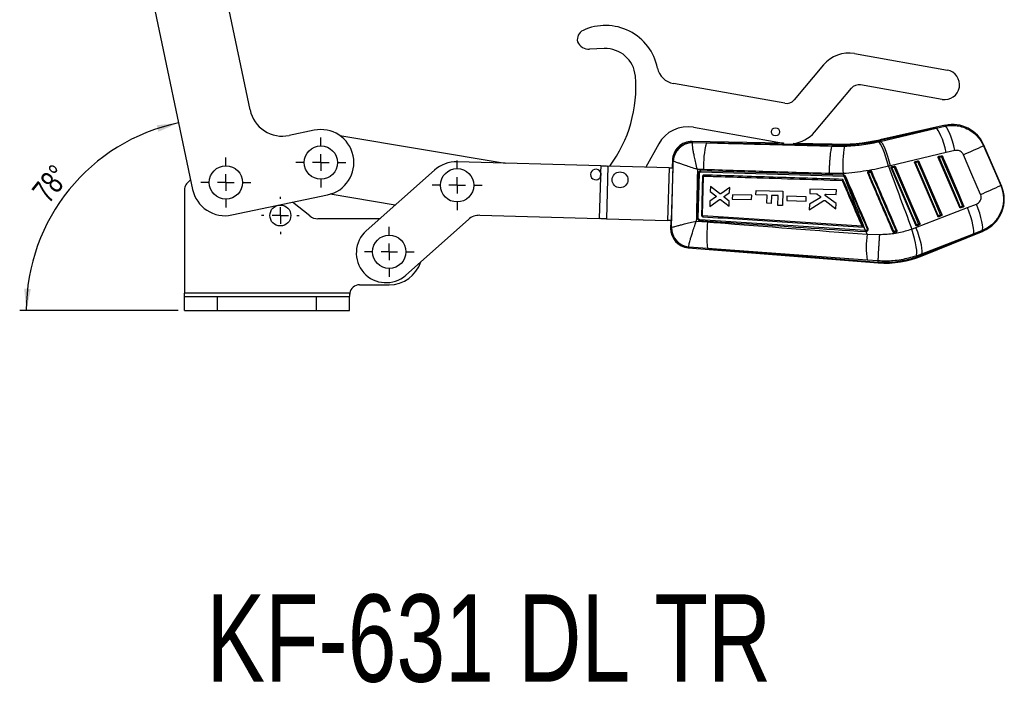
# Model space of a CAD drawing. Header units: millimetres. Extents: x 31 to 397, y 20 to 288.
# Tile 18 of 22: x 247 to 397, y 61 to 162. Entities that reach past the tile are written whole.
import ezdxf

# ---------------------------------------------------------------- set-up
doc = ezdxf.new("R2010")
doc.units = ezdxf.units.MM
doc.layers.add('FORMATO', color=179, linetype='Continuous')
doc.styles.add('SLDTEXTSTYLE0', font='TXT', dxfattribs={"width": 0.75})
doc.dimstyles.new('SLDDIMSTYLE5', dxfattribs={"dimtxt": 3.5, "dimasz": 3.302, "dimexe": 0, "dimexo": 0.0625, "dimgap": 0.875, "dimtad": 1, "dimdec": 4, "dimlfac": 2, "dimzin": 12, "dimdsep": 46, "dimtxsty": 'SLDTEXTSTYLE0', "dimsah": 1, "dimcen": 0.09, "dimadec": 0, "dimazin": 3, "dimtfac": 1, "dimtdec": 0, "dimtofl": 0, "dimtmove": 0, "dimatfit": 3, "dimfxl": 0, "dimfrac": 2, "dimtolj": 1, "dimtzin": 12, "dimarcsym": 0})

# ---------------------------------------------------------------- blocks, each defined once
blk = doc.blocks.new('_D_11')
at = {"layer": 'FORMATO'}
blk.add_line((271.43, 117.74), (247.44, 117.74), dxfattribs=at)
blk.add_arc((277.49, 117.74), 29.05, 101.8498, 180, dxfattribs=at)
for points in [[(271.52, 146.17), (268.2, 145.8), (268.47, 144.82)], [(248.44, 117.74), (249.14, 121.01), (248.12, 121.07)]]:
    blk.add_solid(points, dxfattribs=at)
at = {"layer": 'FORMATO', "insert": (249.1, 135.98), "char_height": 3.5, "attachment_point": 1, "rotation": 51.2903, "style": 'SLDTEXTSTYLE0'}
blk.add_mtext('78°', dxfattribs=at)
blk = doc.blocks.new('SW_CENTERMARKSYMBOL_8')
at = {"layer": 'FORMATO', "color": 0}
for p, q in [((0, 2.5), (0, 2.8375)), ((-2.5, 0), (-2.8375, 0)), ((0, 0), (-1.25, 0)), ((0, 0), (0, 1.25)), ((0, 0), (0, -1.25)), ((0, 0), (1.25, 0)), ((2.5, 0), (2.8375, 0)), ((0, -2.5), (0, -2.8375))]:
    blk.add_line(p, q, dxfattribs=at)
blk = doc.blocks.new('SW_CENTERMARKSYMBOL_9')
at = {"layer": 'FORMATO', "color": 0}
for p, q in [((0, 2.5), (0, 3.775)), ((-2.5, 0), (-3.775, 0)), ((0, 0), (-1.25, 0)), ((0, 0), (0, 1.25)), ((0, 0), (0, -1.25)), ((0, 0), (1.25, 0)), ((2.5, 0), (3.775, 0)), ((0, -2.5), (0, -3.775))]:
    blk.add_line(p, q, dxfattribs=at)
blk = doc.blocks.new('SW_CENTERMARKSYMBOL_10')
at = {"layer": 'FORMATO', "color": 0}
for p, q in [((0, 2.5), (0, 3.775)), ((-2.5, 0), (-3.775, 0)), ((0, 0), (-1.25, 0)), ((0, 0), (0, 1.25)), ((0, 0), (0, -1.25)), ((0, 0), (1.25, 0)), ((2.5, 0), (3.775, 0)), ((0, -2.5), (0, -3.775))]:
    blk.add_line(p, q, dxfattribs=at)
blk = doc.blocks.new('SW_CENTERMARKSYMBOL_11')
at = {"layer": 'FORMATO', "color": 0}
for p, q in [((0, 2.5), (0, 3.775)), ((-2.5, 0), (-3.775, 0)), ((0, 0), (-1.25, 0)), ((0, 0), (0, 1.25)), ((0, 0), (0, -1.25)), ((0, 0), (1.25, 0)), ((2.5, 0), (3.775, 0)), ((0, -2.5), (0, -3.775))]:
    blk.add_line(p, q, dxfattribs=at)
blk = doc.blocks.new('SW_CENTERMARKSYMBOL_12')
at = {"layer": 'FORMATO', "color": 0}
for p, q in [((0, 2.5), (0, 3.775)), ((-2.5, 0), (-3.775, 0)), ((0, 0), (-1.25, 0)), ((0, 0), (0, 1.25)), ((0, 0), (0, -1.25)), ((0, 0), (1.25, 0)), ((2.5, 0), (3.775, 0)), ((0, -2.5), (0, -3.775))]:
    blk.add_line(p, q, dxfattribs=at)

msp = doc.modelspace()

# ---------------------------------------------------------------- linework, layer by layer
at = {"color": 7, "linetype": 'Continuous', "lineweight": 25}
for p, q in [((282.352229, 148.123441), (275.935167, 178.707485)), ((265.169584, 176.448678), (273.640106, 136.07774)), ((335.986825, 157.412622), (333.777486, 157.319307)), ((373.922253, 156.648313), (387.976045, 154.157806)), ((369.222323, 154.942247), (364.764402, 149.638762)), ((363.354424, 149.126943), (346.483315, 152.116713)), ((367.860133, 144.773943), (373.432534, 151.4033)), ((387.190821, 149.726845), (374.842512, 151.915119)), ((292.040361, 145.047305), (288.272406, 144.256723)), ((349.497134, 145.489144), (363.160203, 143.067877)), ((387.647892, 145.792788), (377.746703, 143.612161)), ((386.271144, 145.350757), (377.775858, 143.479765)), ((377.804982, 143.347529), (386.271144, 145.350757)), ((386.271144, 145.350757), (387.594575, 145.665631)), ((295.957852, 144.233503), (320.973853, 140.056799)), ((363.160195, 143.067878), (349.28404, 143.329353)), ((349.389101, 143.20955), (349.37186, 143.15684)), ((349.389101, 143.20955), (351.471776, 143.152534)), ((377.542863, 143.286174), (377.804982, 143.347529)), ((377.775858, 143.479765), (377.804982, 143.347529)), ((344.245835, 142.97953), (342.310472, 139.468444)), ((370.541314, 142.793198), (351.471776, 143.152534)), ((363.270106, 143.04966), (363.160203, 143.067877)), ((370.544458, 142.928733), (364.71905, 143.038504)), ((370.537805, 142.64763), (370.537939, 142.647891)), ((370.541314, 142.793198), (370.537939, 142.647891)), ((370.537939, 142.647891), (372.406425, 142.638642)), ((389.13461, 141.974263), (387.810516, 141.661102)), ((396.178576, 136.637296), (393.511297, 142.794975)), ((335.456768, 139.657434), (313.729106, 140.256571)), ((346.337887, 140.516853), (346.310588, 139.526833)), ((346.462855, 140.390799), (346.452689, 140.40635)), ((387.810516, 141.661102), (379.344212, 139.654998)), ((383.100042, 140.316142), (383.133466, 140.327854)), ((383.133466, 140.327854), (383.485118, 140.405302)), ((383.14219, 140.16986), (383.493843, 140.247304)), ((389.842795, 133.365375), (386.600258, 140.90628)), ((386.672648, 141.102903), (386.706295, 141.114729)), ((386.706295, 141.114729), (387.057947, 141.192177)), ((386.715027, 140.95669), (387.066679, 141.034132)), ((299.945148, 129.824636), (310.270736, 138.996648)), ((335.456768, 139.657434), (335.429898, 138.682919)), ((336.556332, 139.627113), (336.335818, 131.630153)), ((345.818663, 139.371706), (336.556332, 139.627113)), ((345.818663, 139.371706), (345.598148, 131.374746)), ((346.374939, 139.525188), (346.145122, 131.190886)), ((346.368445, 139.356546), (346.147931, 131.359586)), ((346.370286, 139.356495), (346.368445, 139.356546)), ((346.369645, 139.376284), (346.369101, 139.356528)), ((346.369645, 139.376284), (346.37083, 139.376242)), ((351.034494, 139.082522), (350.112329, 139.113846)), ((350.646192, 138.908463), (350.626687, 138.908569)), ((372.275809, 138.228447), (350.646356, 138.908459)), ((350.655007, 138.75715), (372.284154, 138.080896)), ((375.997762, 138.804923), (375.963049, 138.794351)), ((379.344212, 139.654998), (379.046561, 139.585926)), ((383.185366, 130.656144), (379.454578, 139.332523)), ((379.52737, 139.529343), (379.560629, 139.540979)), ((379.560629, 139.540979), (379.912289, 139.618427)), ((379.569346, 139.383015), (379.920999, 139.46046)), ((386.514085, 132.010759), (383.027414, 140.119402)), ((273.337837, 137.518368), (272.732792, 136.929744)), ((335.409833, 137.955327), (335.236253, 131.660474)), ((350.242796, 131.748089), (350.40647, 138.522216)), ((350.87532, 132.174983), (351.015637, 138.041594)), ((351.07656, 138.107705), (351.086559, 138.108143)), ((372.19649, 138.472649), (370.093586, 138.486931)), ((372.293378, 138.227462), (372.19649, 138.472649)), ((372.293378, 138.227462), (372.275809, 138.228447)), ((372.284154, 138.080896), (372.357728, 138.064608)), ((375.907356, 138.542014), (375.88461, 138.594954)), ((272.430104, 136.212977), (272.430104, 120.364772)), ((352.070572, 136.550236), (352.049465, 135.782483)), ((352.049465, 135.782483), (352.879467, 135.135502)), ((353.472436, 135.443478), (352.070572, 136.550236)), ((355.001295, 136.37909), (353.636364, 135.438155)), ((354.98059, 135.625685), (355.001295, 136.37909)), ((358.986954, 135.245362), (359.005878, 135.931816)), ((359.005878, 135.931816), (363.039503, 135.820589)), ((363.039503, 135.820589), (362.979645, 133.649882)), ((367.139304, 136.129134), (367.120432, 135.442679)), ((371.172877, 136.017517), (367.139304, 136.129134)), ((371.15402, 135.331114), (371.172877, 136.017517)), ((279.560283, 132.211023), (294.093821, 135.260411)), ((304.321932, 133.712445), (294.475716, 135.356382)), ((351.987215, 133.518323), (353.463443, 134.556848)), ((352.009157, 134.316409), (351.987215, 133.518323)), ((352.872925, 134.911813), (352.009157, 134.316409)), ((353.627401, 134.552877), (354.92334, 133.54268)), ((354.94362, 134.280615), (354.207302, 134.863318)), ((354.214, 135.08501), (354.98059, 135.625685)), ((354.92334, 133.54268), (354.94362, 134.280615)), ((355.411748, 135.273261), (355.393702, 134.616942)), ((355.393702, 134.616942), (358.326899, 134.535844)), ((358.34493, 135.192116), (355.411748, 135.273261)), ((358.326899, 134.535844), (358.34493, 135.192116)), ((360.665145, 135.199086), (358.986954, 135.245362)), ((360.631461, 133.977506), (360.665145, 135.199086)), ((361.336427, 135.180576), (361.302736, 133.958996)), ((362.34075, 135.152882), (361.336427, 135.180576)), ((362.299824, 133.668628), (362.34075, 135.152882)), ((363.658639, 135.045858), (363.640594, 134.389545)), ((363.640594, 134.389545), (366.573753, 134.308434)), ((366.591784, 134.964705), (363.658639, 135.045858)), ((366.573753, 134.308434), (366.591784, 134.964705)), ((367.053734, 133.016297), (369.288916, 134.405145)), ((368.683765, 134.817933), (367.076138, 133.831316)), ((367.120432, 135.442679), (368.17752, 135.413445)), ((368.257823, 135.384802), (368.696275, 135.046167)), ((369.445013, 134.397896), (371.094035, 133.147811)), ((371.11556, 133.931136), (369.518066, 135.124856)), ((369.60485, 135.373967), (371.15402, 135.331114)), ((291.377138, 132.075398), (288.793815, 134.148378)), ((361.302736, 133.958996), (360.631461, 133.977506)), ((362.979645, 133.649882), (362.299824, 133.668628)), ((367.076138, 133.831316), (367.053734, 133.016297)), ((371.094035, 133.147811), (371.11556, 133.931136)), ((383.22326, 130.291732), (391.042071, 133.334503)), ((390.285315, 133.54915), (389.957683, 133.415827)), ((390.039588, 133.284334), (390.024917, 133.279247)), ((390.367212, 133.417661), (390.039588, 133.284334)), ((391.042071, 133.334503), (392.387154, 133.859451)), ((301.983509, 131.635272), (292.628854, 131.635272)), ((315.416266, 131.529364), (305.922134, 123.095917)), ((317.14545, 132.159325), (335.236253, 131.660474)), ((336.335818, 131.630153), (345.598148, 131.374746)), ((346.147931, 131.359586), (346.149771, 131.359535)), ((346.148586, 131.359568), (346.148042, 131.339856)), ((346.148042, 131.339856), (346.149227, 131.339834)), ((349.944713, 131.298212), (351.664299, 131.161921)), ((375.594365, 129.854471), (350.467461, 131.502142)), ((350.938821, 132.104853), (350.93906, 132.104837)), ((375.02362, 130.521913), (350.938821, 132.104853)), ((386.956567, 132.194571), (386.628935, 132.061247)), ((386.710862, 131.929716), (386.695946, 131.924559)), ((387.038486, 132.063043), (386.710862, 131.929716)), ((346.080778, 131.192791), (346.053841, 130.215869)), ((346.171653, 130.313008), (346.179156, 130.321873)), ((375.02362, 130.521913), (375.024157, 130.521878)), ((375.625717, 129.852345), (375.594365, 129.854471)), ((382.600623, 130.070954), (383.22326, 130.291732)), ((383.627827, 130.839982), (383.300195, 130.706657)), ((383.382136, 130.575099), (383.367056, 130.569894)), ((383.709768, 130.708426), (383.382136, 130.575099)), ((384.180809, 126.041587), (393.379743, 129.785076)), ((393.247696, 129.851501), (391.900929, 129.329642)), ((375.572617, 129.698265), (375.604118, 129.696199)), ((375.604118, 129.696199), (375.656458, 129.69664)), ((375.813211, 129.298147), (375.656458, 129.69664)), ((375.813211, 129.298147), (377.739089, 129.272895)), ((379.881801, 129.582815), (380.240957, 129.645766)), ((380.240957, 129.645766), (380.262578, 129.651522)), ((391.900929, 129.329642), (384.080218, 126.288773)), ((384.129705, 126.167157), (391.900929, 129.329642)), ((348.714525, 127.252617), (377.488965, 124.947831)), ((348.823743, 127.35933), (348.817261, 127.392478)), ((351.652744, 127.153274), (348.823743, 127.35933)), ((375.815237, 125.382284), (351.652744, 127.153274)), ((351.652744, 127.153274), (377.498607, 125.083063)), ((377.510721, 125.253183), (375.815237, 125.382284)), ((384.080218, 126.288773), (383.228066, 125.982727)), ((384.129705, 126.167157), (384.080218, 126.288773)), ((377.498607, 125.083063), (377.488965, 124.947831)), ((377.498607, 125.083063), (377.510721, 125.253099)), ((377.510721, 125.253099), (377.510721, 125.253183)), ((298.930105, 121.635272), (303.430105, 121.635272)), ((272.430104, 119.864772), (272.430104, 120.364772)), ((297.447766, 120.364772), (272.430104, 120.364772)), ((272.430104, 117.739772), (272.430104, 119.864772)), ((272.430104, 119.864772), (277.430105, 119.864772)), ((277.430105, 117.739772), (277.430105, 119.864772)), ((277.430105, 119.864772), (292.430105, 119.864772)), ((292.430105, 117.739772), (292.430105, 119.864772)), ((292.430105, 119.864772), (297.430105, 119.864772)), ((297.447766, 120.364772), (297.430105, 119.980597)), ((297.447766, 120.364772), (297.430105, 120.291596)), ((297.447766, 120.364772), (297.430105, 119.980597)), ((297.430105, 120.291596), (297.430105, 119.864772)), ((297.430105, 117.739772), (297.430105, 119.864772)), ((272.430104, 117.739772), (277.430105, 117.739772)), ((277.430105, 117.739772), (292.430105, 117.739772)), ((292.430105, 117.739772), (297.430105, 117.739772))]:
    msp.add_line(p, q, dxfattribs=at)
at = {"color": 8, "linetype": 'Continuous', "lineweight": 25}
for p, q in [((377.775858, 143.479765), (377.746703, 143.612161)), ((370.544458, 142.928733), (370.541314, 142.793198))]:
    msp.add_line(p, q, dxfattribs=at)
at = {"color": 7, "linetype": 'Continuous', "lineweight": 25, "flags": 128}
for points in [[(387.810516, 141.661102), (387.627008, 142.371804), (387.427407, 143.050356), (387.218328, 143.67429), (387.006687, 144.222948), (386.799502, 144.678162), (386.603618, 145.02486), (386.425535, 145.251559), (386.271144, 145.350757)], [(389.13461, 141.974263), (388.951058, 142.688706), (388.751256, 143.370522), (388.541872, 143.996905), (388.329925, 144.546904), (388.122501, 145.002123), (387.926529, 145.347338), (387.748571, 145.571001), (387.594575, 145.665631)], [(379.046561, 139.585926), (378.869528, 140.297743), (378.676208, 140.977509), (378.473008, 141.602743), (378.266642, 142.152768), (378.063927, 142.609393), (377.871575, 142.957515), (377.69595, 143.185624), (377.542863, 143.286174)], [(379.344212, 139.654998), (379.160712, 140.366109), (378.961111, 141.045124), (378.752033, 141.669535), (378.540391, 142.218651), (378.333206, 142.67427), (378.137352, 143.021294), (377.959306, 143.24822), (377.804982, 143.347529)], [(393.448921, 142.692846), (394.743057, 139.709697), (396.059351, 136.675419)], [(383.493843, 140.247304), (383.614125, 139.967577), (384.095261, 138.848665), (386.019821, 134.37302), (386.956567, 132.194571)], [(383.656124, 140.316197), (383.776406, 140.036468), (384.257535, 138.917553), (386.182057, 134.441892), (387.118781, 132.26344)], [(389.957683, 133.415827), (389.837394, 133.695555), (389.35625, 134.814466), (387.431676, 139.290111), (386.715027, 140.95669)], [(387.066679, 141.034132), (387.186969, 140.754405), (387.668113, 139.635493), (389.592694, 135.15985), (390.285315, 133.54915)], [(387.22896, 141.103065), (387.349243, 140.823336), (387.830379, 139.704419), (389.754908, 135.228752), (390.447507, 133.618048)], [(393.008748, 135.325863), (391.694675, 138.361025), (390.402729, 141.34505)], [(335.456768, 139.657434), (335.595774, 139.653601), (335.734627, 139.649772), (335.873185, 139.645951), (336.011296, 139.642143), (336.148812, 139.638351), (336.28559, 139.63458), (336.421477, 139.630832), (336.556332, 139.627113)], [(345.818663, 139.371706), (345.886091, 139.369847), (345.954033, 139.367973), (346.022422, 139.366088), (346.091179, 139.364192), (346.160235, 139.362288), (346.229514, 139.360377), (346.298943, 139.358463), (346.368445, 139.356546)], [(346.31061, 139.527525), (346.317889, 139.527261), (346.339336, 139.526482), (346.374939, 139.525188)], [(383.300195, 130.706657), (383.179913, 130.986385), (382.698784, 132.105296), (380.774247, 136.58094), (379.569346, 139.383015)], [(379.920999, 139.46046), (380.041288, 139.180732), (380.522417, 138.061821), (382.446954, 133.586177), (383.627827, 130.839982)], [(380.083287, 139.529324), (380.20357, 139.249597), (380.684698, 138.130683), (382.609206, 133.655028), (383.790063, 130.908829)], [(386.628935, 132.061247), (386.508653, 132.340975), (386.02751, 133.459886), (384.102965, 137.935531), (383.14219, 140.16986)], [(391.900929, 129.329642), (391.972969, 129.502946), (391.990366, 129.798531), (391.952532, 130.206279), (391.860755, 130.712235), (391.718174, 131.299085), (391.529674, 131.946744), (391.301709, 132.633046), (391.042071, 133.334503)], [(393.247696, 129.851501), (393.32209, 130.0205), (393.341119, 130.313378), (393.304127, 130.72), (393.212388, 131.226295), (393.069076, 131.814742), (392.879153, 132.464977), (392.649191, 133.154501), (392.387154, 133.859451)], [(336.335818, 131.630153), (336.200962, 131.633872), (336.065075, 131.637619), (335.928297, 131.641391), (335.790782, 131.645183), (335.65267, 131.648991), (335.514112, 131.652812), (335.375259, 131.656641), (335.236253, 131.660474)], [(346.147931, 131.359586), (346.078428, 131.361502), (346.009, 131.363417), (345.93972, 131.365327), (345.870665, 131.367231), (345.801907, 131.369127), (345.733518, 131.371013), (345.665576, 131.372887), (345.598148, 131.374746)], [(346.145122, 131.190886), (346.1095, 131.191557), (346.088046, 131.191962), (346.08076, 131.192099)], [(383.228066, 125.982727), (383.310864, 126.152934), (383.345867, 126.450143), (383.331852, 126.864046), (383.26932, 127.380285), (383.160437, 127.980954), (383.008974, 128.645217), (382.820184, 129.350033), (382.600623, 130.070954)], [(384.080218, 126.288773), (384.152422, 126.462054), (384.170028, 126.757515), (384.132432, 127.165054), (384.040917, 127.670734), (383.898611, 128.257262), (383.710387, 128.904582), (383.482674, 129.590558), (383.22326, 130.291732)]]:
    msp.add_lwpolyline(points, dxfattribs=at)
at = {"color": 8, "linetype": 'Continuous', "lineweight": 25, "flags": 128}
for points in [[(387.594575, 145.665631), (387.641916, 145.778551), (387.647892, 145.792788)], [(349.28404, 143.329353), (349.295872, 143.315857), (349.389101, 143.20955)], [(393.511297, 142.794975), (393.504339, 142.783583), (393.448921, 142.692846)], [(346.452689, 140.40635), (346.350821, 140.504405), (346.337887, 140.516853)], [(396.059351, 136.675419), (396.165753, 136.641396), (396.178576, 136.637296)], [(346.053841, 130.215869), (346.067118, 130.226818), (346.171653, 130.313008)], [(393.379743, 129.785076), (393.365624, 129.792177), (393.247696, 129.851501)], [(348.823743, 127.35933), (348.726834, 127.264645), (348.714525, 127.252617)], [(384.129705, 126.167157), (384.152057, 126.112239), (384.168024, 126.072994), (384.177612, 126.04944), (384.180809, 126.041587)]]:
    msp.add_lwpolyline(points, dxfattribs=at)
at = {"color": 7, "linetype": 'Continuous', "lineweight": 25}
for centre, radius in [((361.944955, 144.806605), 0.625), ((293.067091, 140.153858), 2.525), ((278.680356, 137.135272), 2.525), ((313.711587, 136.705705), 2.525), ((338.391144, 137.536925), 1.2), ((286.930105, 132.135272), 1.5875), ((303.430105, 126.635272), 2.525)]:
    msp.add_circle(centre, radius, dxfattribs=at)
for centre, radius, start, end in [((333.415781, 158.805366), 1.5, 114.95080118, 193.68468638), ((336.178832, 152.866675), 8.05, 11.5052786, 114.95080118), ((333.697265, 159.218605), 1.900992, 203.83196207, 272.41857158), ((336.178832, 152.866675), 4.55, 4.89971175, 92.41857158), ((373.049785, 151.725022), 5, 79.95080118, 139.95080118), ((347.006797, 155.070689), 3, 191.5052786, 259.95080118), ((387.583432, 151.942325), 2.25, 259.95080118, 79.95080118), ((320.785291, 151.547061), 20, 323.38839845, 4.89971175), ((374.580769, 150.438132), 1.5, 79.95080118, 139.95080118), ((363.616166, 150.60393), 1.5, 259.95080118, 319.95080118), ((287.245676, 149.150171), 5, 191.84975441, 281.84975441), ((293.067091, 140.153858), 5, 281.84975441, 101.84975441), ((348.624665, 140.565852), 5, 79.95080118, 151.13577245), ((364.032671, 147.991168), 5, 276.61350956, 319.95080118), ((388.761273, 140.737442), 5.1765, 23.12308174, 102.72235254), ((349.229539, 140.437116), 2.89275, 88.52155866, 178.93487087), ((349.356518, 140.304104), 2.905629, 89.35749729, 177.98340306), ((371.362483, 172.599843), 29.817954, 268.42190237, 282.42047695), ((371.362483, 172.599843), 29.682384, 268.42044045, 282.42047695), ((349.374846, 140.241), 2.915841, 90.05867384, 177.05518944), ((365.298674, 139.608476), 14.273873, 165.62365973, 182.11167344), ((386.970871, 139.816416), 14.835364, 169.03342193, 185.19689789), ((334.272508, 272.322851), 142.498373, 293.19743667, 294.53681336), ((313.591283, 135.258471), 5, 88.42047695, 131.61404203), ((383.394893, 140.263053), 0.269339, 166.07834756, 200.24311522), ((383.746684, 140.340506), 0.269472, 166.08651949, 200.23479455), ((387.419627, 131.225454), 9.838982, 112.48920681, 113.51587072), ((388.461452, 136.824716), 4.48589, 112.91189892, 114.51299608), ((386.967975, 141.049927), 0.269584, 166.09114481, 200.23391935), ((387.319771, 141.127379), 0.269723, 166.0994574, 200.22538359), ((391.196763, 131.536602), 10.356672, 112.52680265, 113.50223289), ((334.70771, 138.338761), 0.8, 25.48012601, 331.36082789), ((376.78684, 138.827511), 0.789402, 181.63969179, 192.84244015), ((376.984193, 138.862158), 0.631655, 179.47169336, 193.52934348), ((388.728543, 110.047883), 31.216989, 113.02434596, 113.32145771), ((381.196334, 135.529115), 4.183256, 112.88784932, 114.60523427), ((379.822045, 139.476182), 0.269327, 166.07879114, 200.23847344), ((380.173581, 139.55361), 0.269211, 166.06819009, 200.24357462), ((383.716321, 130.741963), 9.508768, 112.46208728, 113.52438105), ((384.81035, 136.219558), 4.288082, 112.89368498, 114.56899715), ((371.848722, 138.130282), 0.438223, 353.52923337, 12.94450823), ((371.886616, 138.303423), 0.528185, 333.11874957, 348.70037464), ((370.277445, 143.128864), 5.614123, 292.9213149, 294.33744056), ((392.283815, 100.698609), 41.292456, 113.19969939, 113.39999044), ((273.430105, 136.212977), 1, 134.21184298, 180), ((278.533553, 137.10447), 5, 191.84975441, 281.84975441), ((336.625692, 266.899592), 143.145713, 293.19649902, 294.53171801), ((391.428552, 134.579762), 5.1765, 291.91635291, 23.75459071), ((391.723975, 129.237682), 4.536153, 112.91599203, 114.50094352), ((390.199456, 133.475167), 0.248948, 193.78995929, 230.04578772), ((394.394507, 124.101116), 10.302951, 112.52547474, 113.50545785), ((390.527082, 133.608484), 0.248941, 193.78888726, 230.04395724), ((292.628854, 133.635272), 2, 231.25480857, 270), ((317.076539, 129.660275), 2.5, 88.42047695, 131.61404203), ((350.693555, 128.56157), 3.617981, 87.12028784, 89.34418759), ((388.307361, 128.087239), 4.313913, 112.89681348, 114.56315693), ((386.870824, 132.120632), 0.249071, 193.79359856, 230.04147694), ((390.888165, 123.159503), 9.853422, 112.49145605, 113.51620156), ((387.198479, 132.253966), 0.249097, 193.7945573, 230.03705891), ((302.933641, 126.460276), 4.5, 131.61404203, 311.61404203), ((348.94549, 130.136132), 2.89275, 177.98938428, 265.78205332), ((349.076142, 130.253444), 2.9051, 178.82516436, 265.01577963), ((349.091862, 130.292361), 2.912856, 179.41948172, 264.59057635), ((367.705577, 129.111338), 16.171811, 172.71529574, 186.95436849), ((375.033144, 129.852992), 0.561222, 343.99652109, 0.15098401), ((375.057661, 129.851356), 0.568057, 344.14905074, 0.09969925), ((373.066081, 136.635451), 7.061751, 292.98744563, 294.13278189), ((388.276205, 111.093573), 20.366484, 112.89730651, 113.35971498), ((380.662179, 129.840371), 0.464003, 186.14632951, 204.796936), ((384.9349, 126.834776), 4.202823, 112.88943347, 114.59968375), ((383.542287, 130.766148), 0.249294, 193.80615074, 230.02787813), ((387.431388, 122.102646), 9.529328, 112.46491679, 113.52458973), ((383.869759, 130.899376), 0.249116, 193.79341544, 230.04147805), ((391.080674, 127.348117), 15.391493, 172.72132884, 187.33797518), ((387.174232, 112.590109), 18.639391, 113.14577977, 113.58109736), ((380.400907, 129.781256), 0.555742, 185.37753838, 200.92060047), ((378.439617, 140.1495), 15.231366, 266.42401813, 292.1437796), ((378.439617, 140.1495), 15.095796, 266.42608444, 292.1437796), ((303.430105, 126.635272), 5, 270, 342.27214028), ((298.930105, 120.135272), 1.5, 90, 171.19917881)]:
    msp.add_arc(centre, radius, start, end, dxfattribs=at)
for centre, major_axis, start_param, end_param in [((381.914981, 138.234021), (35.604344, -1.294339), 3.1419280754, 3.2017721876), ((381.702311, 130.521558), (35.621568, -0.669706), 3.0814131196, 3.1412572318)]:
    msp.add_ellipse(centre, major_axis=major_axis, ratio=0.0699241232, start_param=start_param, end_param=end_param, dxfattribs=at)
for points, knots in [([(387.594575, 145.665631), (387.843062, 145.70933), (388.388926, 145.805327), (389.249608, 145.782655), (390.223896, 145.598276), (391.127751, 145.226095), (391.922243, 144.700766), (392.54438, 144.123162), (393.071385, 143.453326), (393.323076, 142.946339), (393.448921, 142.692846)], [0, 0, 0, 0, 0.10631039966, 0.23353786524, 0.36076327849, 0.52336061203, 0.64234947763, 0.76133710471, 0.88066844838, 1, 1, 1, 1]), ([(372.406425, 142.638642), (373.259124, 142.68445), (374.552448, 142.753929), (376.268123, 143.014515), (377.117953, 143.195621), (377.542863, 143.286174)], [0, 0, 0, 0, 0.4917695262, 0.7458875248, 1, 1, 1, 1]), ([(350.112329, 139.113846), (350.111554, 139.116843), (350.025448, 139.449817), (349.865261, 140.098576), (349.675028, 140.945039), (349.535047, 141.641187), (349.425219, 142.271394), (349.348788, 142.857881), (349.363948, 143.054314), (349.37186, 143.15684)], [0, 0, 0, 0, 0.0016056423, 0.1784028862, 0.3460544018, 0.4791464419, 0.6122077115, 0.7975951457, 1, 1, 1, 1]), ([(351.471776, 143.152534), (354.471499, 143.072802), (360.826208, 142.903895), (367.182161, 142.736177), (370.537805, 142.64763)], [0, 0, 0, 0, 0.4720471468, 1, 1, 1, 1]), ([(370.093586, 138.486931), (370.094544, 138.520594), (370.100887, 138.743462), (370.117167, 139.195002), (370.148486, 139.827188), (370.190019, 140.463262), (370.238929, 141.045513), (370.293579, 141.55973), (370.352626, 141.988926), (370.414186, 142.321768), (370.47681, 142.55532), (370.517473, 142.61686), (370.537805, 142.64763)], [0, 0, 0, 0, 0.0164560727, 0.10894751, 0.2203300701, 0.3317127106, 0.4430941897, 0.5544757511, 0.6658567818, 0.7772379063, 0.8886189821, 1, 1, 1, 1]), ([(390.402729, 141.34505), (390.344988, 141.452815), (390.286978, 141.561082), (390.122688, 141.739418), (389.95694, 141.868404), (389.644513, 141.991865), (389.370294, 142.019093), (389.188597, 141.984532), (389.13461, 141.974263)], [0, 0, 0, 0, 0.2351543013, 0.2362469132, 0.4723324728, 0.6352463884, 0.8916228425, 1, 1, 1, 1]), ([(346.179156, 130.321873), (346.226254, 131.998852), (346.320517, 135.355194), (346.415387, 138.711469), (346.462855, 140.390799)], [0, 0, 0, 0, 0.4996449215, 1, 1, 1, 1]), ([(350.112329, 139.113846), (350.109391, 139.114784), (349.782797, 139.219014), (349.154004, 139.422243), (348.353418, 139.688213), (347.712093, 139.907579), (347.149088, 140.106842), (346.651906, 140.293312), (346.527688, 140.357367), (346.462855, 140.390799)], [0, 0, 0, 0, 0.0016049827, 0.1784083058, 0.3460599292, 0.4791535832, 0.6122174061, 0.7976051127, 1, 1, 1, 1]), ([(383.027414, 140.119402), (383.022247, 140.135582), (383.011912, 140.167938), (383.017597, 140.219513), (383.038673, 140.266098), (383.068794, 140.298529), (383.091801, 140.311497), (383.100042, 140.316142)], [0, 0, 0, 0, 0.2175572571, 0.4350704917, 0.6539437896, 0.8760375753, 1, 1, 1, 1]), ([(383.485118, 140.405302), (383.490044, 140.406225), (383.511467, 140.410239), (383.551014, 140.407736), (383.59842, 140.38788), (383.635317, 140.355738), (383.649709, 140.328387), (383.656124, 140.316197)], [0, 0, 0, 0, 0.0727852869, 0.3165287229, 0.5602981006, 0.8040263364, 1, 1, 1, 1]), ([(386.600258, 140.90628), (386.595088, 140.92246), (386.584747, 140.954815), (386.590432, 141.006394), (386.611518, 141.052976), (386.641575, 141.085341), (386.664489, 141.098292), (386.672648, 141.102903)], [0, 0, 0, 0, 0.2178074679, 0.435567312, 0.6547083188, 0.8770626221, 1, 1, 1, 1]), ([(387.057947, 141.192177), (387.062787, 141.193086), (387.084119, 141.197094), (387.123577, 141.194673), (387.171014, 141.174899), (387.208049, 141.142768), (387.222497, 141.115336), (387.22896, 141.103065)], [0, 0, 0, 0, 0.0715135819, 0.3152304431, 0.5589695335, 0.8027100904, 1, 1, 1, 1]), ([(350.112329, 139.113846), (350.085303, 137.817659), (350.030983, 135.212424), (349.973564, 132.607236), (349.944713, 131.298212)], [0, 0, 0, 0, 0.4975314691, 1, 1, 1, 1]), ([(350.626687, 138.908569), (350.58253, 138.903343), (350.494221, 138.892893), (350.377694, 138.822499), (350.290723, 138.720586), (350.248534, 138.614656), (350.243293, 138.547789), (350.241507, 138.524995)], [0, 0, 0, 0, 0.2215881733, 0.4431549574, 0.6645590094, 0.8856483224, 1, 1, 1, 1]), ([(350.406478, 138.522216), (350.408299, 138.540943), (350.412755, 138.586753), (350.44488, 138.6545), (350.502088, 138.713767), (350.575362, 138.751976), (350.628852, 138.755451), (350.655007, 138.75715)], [0, 0, 0, 0, 0.1483072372, 0.3627923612, 0.5777581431, 0.7935368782, 1, 1, 1, 1]), ([(350.655156, 138.757145), (350.65553, 138.776966), (350.656278, 138.816608), (350.654644, 138.86654), (350.651251, 138.901509), (350.647889, 138.906145), (350.646207, 138.908463)], [0, 0, 0, 0, 0.2499988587, 0.4999995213, 0.7500013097, 1, 1, 1, 1]), ([(370.093586, 138.486931), (366.742301, 138.586539), (360.388369, 138.775393), (354.036274, 138.98396), (351.034494, 139.082522)], [0, 0, 0, 0, 0.5274347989, 1, 1, 1, 1]), ([(379.046561, 139.585926), (378.494753, 139.45501), (377.391129, 139.193176), (375.68539, 138.881763), (373.950955, 138.629977), (372.781319, 138.525092), (372.19649, 138.472649)], [0, 0, 0, 0, 0.2468872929, 0.4937779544, 0.7468840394, 1, 1, 1, 1]), ([(375.963049, 138.794351), (375.948057, 138.785896), (375.918071, 138.768984), (375.886907, 138.726498), (375.871016, 138.677198), (375.871663, 138.631211), (375.881011, 138.605032), (375.88461, 138.594954)], [0, 0, 0, 0, 0.2163451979, 0.4326965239, 0.6488905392, 0.8648375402, 1, 1, 1, 1]), ([(376.352566, 138.867983), (376.254902, 138.850625), (376.136661, 138.82961), (376.018351, 138.808582), (375.997762, 138.804923)], [0, 0, 0, 0, 0.8259732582, 1, 1, 1, 1]), ([(376.518885, 138.778087), (376.511126, 138.792348), (376.495155, 138.821702), (376.454493, 138.853433), (376.40576, 138.870949), (376.370373, 138.871089), (376.353094, 138.868075), (376.352566, 138.867983)], [0, 0, 0, 0, 0.23761411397, 0.48908834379, 0.74056458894, 0.99206066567, 1, 1, 1, 1]), ([(380.352, 129.855254), (380.312649, 129.946859), (380.11305, 130.411501), (379.272426, 132.368269), (378.034087, 135.250947), (376.955986, 137.760587), (376.518885, 138.778087)], [0, 0, 0, 0, 0.0307991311, 0.156219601, 0.6579007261, 1, 1, 1, 1]), ([(379.046561, 139.585926), (379.584415, 138.143694), (380.767454, 134.971422), (381.953692, 131.800344), (382.600623, 130.070954)], [0, 0, 0, 0, 0.4546367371, 1, 1, 1, 1]), ([(379.454578, 139.332523), (379.449411, 139.348703), (379.439079, 139.381058), (379.444748, 139.432637), (379.465839, 139.479217), (379.495999, 139.511696), (379.519071, 139.524675), (379.52737, 139.529343)], [0, 0, 0, 0, 0.2173837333, 0.4347220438, 0.6534298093, 0.8753405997, 1, 1, 1, 1]), ([(379.912289, 139.618427), (379.917274, 139.619359), (379.938758, 139.623376), (379.978365, 139.62082), (380.025744, 139.600903), (380.062556, 139.568761), (380.076907, 139.541461), (380.083287, 139.529324)], [0, 0, 0, 0, 0.0736566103, 0.31741935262, 0.56116584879, 0.80491554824, 1, 1, 1, 1]), ([(335.409833, 137.955327), (335.443978, 138.023108), (335.501168, 138.136634), (335.549133, 138.313959), (335.507536, 138.493384), (335.458944, 138.61201), (335.429898, 138.682919)], [0, 0, 0, 0, 0.2971096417, 0.4976313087, 0.6997047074, 1, 1, 1, 1]), ([(335.409833, 137.955327), (335.442161, 138.075063), (335.507192, 138.315931), (335.455762, 138.560118), (335.429898, 138.682919)], [0, 0, 0, 0, 0.4971023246, 1, 1, 1, 1]), ([(350.241499, 138.524995), (350.239424, 138.437112), (350.227761, 137.943353), (350.174199, 135.685245), (350.121871, 133.515024), (350.07933, 131.75068)], [0, 0, 0, 0, 0.0389185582, 0.218660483, 1, 1, 1, 1]), ([(350.241507, 138.524974), (350.242248, 138.525017), (350.244318, 138.525137), (350.252833, 138.525185), (350.26849, 138.525064), (350.289572, 138.524762), (350.315062, 138.524301), (350.343893, 138.523703), (350.374872, 138.522999), (350.395942, 138.522477), (350.406478, 138.522216)], [0, 0, 0, 0, 0.07377592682, 0.20609254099, 0.33841008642, 0.47072925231, 0.60302774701, 0.73534572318, 0.86767316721, 1, 1, 1, 1]), ([(350.876699, 138.046135), (350.874245, 137.944668), (350.861976, 137.437333), (350.814714, 135.481734), (350.76994, 133.627588), (350.734966, 132.179315)], [0, 0, 0, 0, 0.0518855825, 0.2594277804, 1, 1, 1, 1]), ([(351.104329, 138.261285), (351.088694, 138.260757), (351.048237, 138.259388), (350.985762, 138.235548), (350.927788, 138.187686), (350.886643, 138.122205), (350.880048, 138.071759), (350.876699, 138.046135)], [0, 0, 0, 0, 0.1353048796, 0.3501181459, 0.5645932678, 0.7788418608, 1, 1, 1, 1]), ([(350.876699, 138.046135), (350.895288, 138.045661), (350.932466, 138.044713), (350.977986, 138.043338), (351.009538, 138.042194), (351.013604, 138.041794), (351.015637, 138.041594)], [0, 0, 0, 0, 0.2500080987, 0.4999922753, 0.7499980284, 1, 1, 1, 1]), ([(351.015644, 138.041594), (351.016722, 138.049376), (351.018876, 138.064941), (351.031636, 138.085255), (351.049801, 138.100271), (351.066057, 138.106271), (351.075133, 138.10751), (351.07656, 138.107705)], [0, 0, 0, 0, 0.2392507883, 0.4785146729, 0.7173648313, 0.955536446, 1, 1, 1, 1]), ([(351.104329, 138.261285), (351.103525, 138.241218), (351.101918, 138.201084), (351.097296, 138.150372), (351.091877, 138.115322), (351.088312, 138.110511), (351.086559, 138.108143)], [0, 0, 0, 0, 0.2519891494, 0.5039773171, 0.7559667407, 1, 1, 1, 1]), ([(351.086559, 138.108143), (351.145453, 138.106283), (351.608609, 138.091656), (353.688832, 138.025975), (360.616081, 137.807517), (367.139873, 137.603052), (372.046324, 137.449276)], [0, 0, 0, 0, 0.0084306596, 0.066300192, 0.2977777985, 1, 1, 1, 1]), ([(372.160288, 137.602913), (368.630149, 137.713086), (361.610956, 137.932149), (354.592845, 138.152002), (351.104329, 138.261285)], [0, 0, 0, 0, 0.5029266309, 1, 1, 1, 1]), ([(372.160288, 137.602913), (372.159943, 137.602405), (372.157652, 137.599032), (372.143664, 137.578431), (372.119332, 137.54336), (372.089815, 137.502298), (372.06742, 137.472601), (372.052087, 137.453793), (372.048161, 137.450716), (372.046324, 137.449276)], [0, 0, 0, 0, 0.00709898, 0.0471025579, 0.2872260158, 0.4949001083, 0.6762619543, 0.8485475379, 1, 1, 1, 1]), ([(372.046324, 137.449276), (372.067404, 137.400226), (372.248789, 136.978172), (373.071424, 135.064115), (374.042768, 132.804041), (374.853824, 130.916975), (375.02362, 130.521913)], [0, 0, 0, 0, 0.0212418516, 0.1827761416, 0.8289122, 1, 1, 1, 1]), ([(375.273237, 130.358136), (374.744287, 131.589114), (373.706599, 134.004028), (372.668988, 136.418965), (372.160288, 137.602913)], [0, 0, 0, 0, 0.5097398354, 1, 1, 1, 1]), ([(372.59108, 138.013645), (372.571751, 138.048729), (372.533093, 138.118895), (372.435276, 138.192068), (372.350472, 138.221493), (372.302226, 138.226537), (372.293378, 138.227462)], [0, 0, 0, 0, 0.309931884, 0.6198409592, 0.9302773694, 1, 1, 1, 1]), ([(372.357728, 138.064608), (372.363089, 138.062109), (372.388893, 138.050081), (372.430946, 138.018014), (372.452949, 137.978033), (372.463959, 137.958029)], [0, 0, 0, 0, 0.115853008, 0.5576136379, 1, 1, 1, 1]), ([(375.594365, 129.854471), (375.193434, 130.873232), (374.116158, 133.610578), (373.035928, 136.346756), (372.357728, 138.064608)], [0, 0, 0, 0, 0.3721708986, 1, 1, 1, 1]), ([(372.463959, 137.958029), (373.023931, 136.654099), (374.143875, 134.046237), (375.263893, 131.438393), (375.823902, 130.13447)], [0, 0, 0, 0, 0.4999998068, 1, 1, 1, 1]), ([(375.953296, 130.190894), (375.392914, 131.494683), (374.272148, 134.102261), (373.151437, 136.70985), (372.59108, 138.013645)], [0, 0, 0, 0, 0.4999997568, 1, 1, 1, 1]), ([(375.88461, 138.594954), (376.214231, 137.8277), (376.873473, 136.293193), (378.15113, 133.319208), (379.09918, 131.112485), (379.717605, 129.673013)], [0, 0, 0, 0, 0.257988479, 0.515976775, 1, 1, 1, 1]), ([(376.017185, 138.65205), (376.067309, 138.660905), (376.184973, 138.681691), (376.302567, 138.702463), (376.370067, 138.714387)], [0, 0, 0, 0, 0.4259969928, 1, 1, 1, 1]), ([(379.847611, 129.729173), (379.204376, 131.227552), (378.11789, 133.75846), (376.841081, 136.732753), (376.207515, 138.20867), (376.017185, 138.65205)], [0, 0, 0, 0, 0.5037779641, 0.8509299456, 1, 1, 1, 1]), ([(376.370067, 138.714387), (377.013029, 137.216596), (378.09907, 134.686646), (379.376008, 131.712088), (380.009971, 130.235313), (380.200843, 129.790691)], [0, 0, 0, 0, 0.5035308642, 0.8505246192, 1, 1, 1, 1]), ([(396.059351, 136.675419), (396.10022, 136.574709), (396.24846, 136.209413), (396.418731, 135.547298), (396.499712, 134.696268), (396.436246, 133.848351), (396.231078, 132.990579), (395.873959, 132.168884), (395.370814, 131.413648), (394.762995, 130.770441), (394.054131, 130.229419), (393.516508, 129.977474), (393.247696, 129.851501)], [0, 0, 0, 0, 0.0397525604, 0.1441913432, 0.2486298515, 0.3511386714, 0.453647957, 0.5697089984, 0.6766522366, 0.7835970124, 0.891798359, 1, 1, 1, 1]), ([(352.926852, 134.987322), (352.921047, 134.972411), (352.909458, 134.942644), (352.885088, 134.922077), (352.872925, 134.911813)], [0, 0, 0, 0, 0.5009270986, 1, 1, 1, 1]), ([(352.879467, 135.135502), (352.890825, 135.124517), (352.913544, 135.102547), (352.931206, 135.057743), (352.934055, 135.017884), (352.928661, 134.994995), (352.926852, 134.987322)], [0, 0, 0, 0, 0.2858730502, 0.5717879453, 0.8564459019, 1, 1, 1, 1]), ([(353.463443, 134.556848), (353.477061, 134.564534), (353.504296, 134.579905), (353.551753, 134.583941), (353.594526, 134.574605), (353.617482, 134.559433), (353.627401, 134.552877)], [0, 0, 0, 0, 0.2655554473, 0.5310971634, 0.79738938, 1, 1, 1, 1]), ([(353.636364, 135.438155), (353.622632, 135.430587), (353.59517, 135.415452), (353.547546, 135.411886), (353.504935, 135.421648), (353.482184, 135.436931), (353.472436, 135.443478)], [0, 0, 0, 0, 0.2663732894, 0.5327240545, 0.7998045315, 1, 1, 1, 1]), ([(354.207302, 134.863321), (354.196108, 134.874546), (354.173502, 134.897214), (354.156374, 134.942941), (354.154794, 134.978161), (354.158025, 134.996453), (354.158515, 134.999233)], [0, 0, 0, 0, 0.3123890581, 0.6308673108, 0.943912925, 1, 1, 1, 1]), ([(354.158515, 134.999233), (354.163219, 135.01439), (354.172625, 135.044702), (354.196322, 135.071623), (354.211416, 135.083053), (354.214, 135.08501)], [0, 0, 0, 0, 0.4532263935, 0.9063997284, 1, 1, 1, 1]), ([(368.17752, 135.413445), (368.193085, 135.411653), (368.22212, 135.40831), (368.246508, 135.392252), (368.257823, 135.384802)], [0, 0, 0, 0, 0.5360742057, 1, 1, 1, 1]), ([(368.739093, 134.883387), (368.731756, 134.86922), (368.718229, 134.843104), (368.694584, 134.825834), (368.683765, 134.817933)], [0, 0, 0, 0, 0.5424403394, 1, 1, 1, 1]), ([(368.696275, 135.046167), (368.70767, 135.035237), (368.730461, 135.013374), (368.748251, 134.968727), (368.751878, 134.923479), (368.743104, 134.895964), (368.739093, 134.883387)], [0, 0, 0, 0, 0.2607460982, 0.5215261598, 0.7812880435, 1, 1, 1, 1]), ([(369.288916, 134.405145), (369.302981, 134.412044), (369.331107, 134.425842), (369.378855, 134.427151), (369.417791, 134.416147), (369.437887, 134.402674), (369.445013, 134.397896)], [0, 0, 0, 0, 0.28155607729, 0.56304931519, 0.84504857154, 1, 1, 1, 1]), ([(369.518066, 135.124856), (369.506526, 135.135408), (369.483444, 135.156513), (369.464752, 135.200314), (369.460452, 135.242308), (369.466691, 135.267437), (369.469198, 135.277534)], [0, 0, 0, 0, 0.27283349, 0.5456880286, 0.8174452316, 1, 1, 1, 1]), ([(369.469198, 135.277534), (369.47537, 135.29191), (369.487714, 135.320661), (369.522986, 135.352647), (369.56352, 135.371648), (369.591985, 135.373245), (369.60485, 135.373967)], [0, 0, 0, 0, 0.2609502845, 0.521890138, 0.783896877, 1, 1, 1, 1]), ([(392.387154, 133.859451), (392.389996, 133.860572), (392.509806, 133.907822), (392.73225, 134.042741), (392.939702, 134.296001), (393.06907, 134.585345), (393.119742, 134.898859), (393.073151, 135.168513), (393.017661, 135.304087), (393.008748, 135.325863)], [0, 0, 0, 0, 0.0052145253, 0.2197868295, 0.4346503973, 0.5507179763, 0.7539110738, 0.9604727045, 1, 1, 1, 1]), ([(390.024917, 133.279247), (390.007829, 133.276095), (389.973648, 133.269791), (389.921986, 133.282788), (389.87794, 133.311023), (389.853514, 133.342164), (389.844578, 133.361515), (389.842795, 133.365375)], [0, 0, 0, 0, 0.2374790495, 0.4749990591, 0.7104272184, 0.9422358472, 1, 1, 1, 1]), ([(390.447507, 133.618048), (390.44875, 133.614989), (390.45641, 133.596146), (390.462878, 133.558484), (390.454824, 133.507264), (390.430272, 133.461981), (390.398401, 133.432357), (390.375204, 133.421427), (390.367212, 133.417661)], [0, 0, 0, 0, 0.0410631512, 0.252956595, 0.4648531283, 0.6767546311, 0.8886378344, 1, 1, 1, 1]), ([(346.179156, 130.321873), (346.246094, 130.344292), (346.38194, 130.389789), (346.933701, 130.538573), (347.551697, 130.699321), (348.199319, 130.864564), (348.997712, 131.064887), (349.61966, 131.218547), (349.941713, 131.297476), (349.944713, 131.298212)], [0, 0, 0, 0, 0.2029401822, 0.4118517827, 0.5398719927, 0.6679178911, 0.8290145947, 0.9984071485, 1, 1, 1, 1]), ([(348.817261, 127.392478), (348.821147, 127.484917), (348.829034, 127.672515), (348.976063, 128.270767), (349.159479, 128.914114), (349.361891, 129.573726), (349.622178, 130.371555), (349.832739, 130.981966), (349.94368, 131.295294), (349.944713, 131.298212)], [0, 0, 0, 0, 0.2029404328, 0.4118525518, 0.5398733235, 0.6679186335, 0.8290151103, 0.9984075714, 1, 1, 1, 1]), ([(350.07933, 131.750661), (350.080081, 131.750695), (350.08206, 131.750783), (350.090655, 131.750792), (350.106114, 131.750651), (350.126939, 131.750359), (350.152147, 131.749934), (350.180687, 131.749396), (350.211392, 131.748774), (350.232329, 131.748318), (350.242796, 131.748089)], [0, 0, 0, 0, 0.0804491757, 0.2118112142, 0.3431856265, 0.4745434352, 0.6059101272, 0.7372588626, 0.8686439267, 1, 1, 1, 1]), ([(350.07933, 131.75068), (350.082734, 131.706362), (350.089542, 131.617735), (350.154693, 131.498449), (350.252365, 131.407293), (350.356203, 131.360439), (350.42286, 131.352382), (350.445809, 131.349609)], [0, 0, 0, 0, 0.2209587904, 0.4418733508, 0.6627860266, 0.8839048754, 1, 1, 1, 1]), ([(350.467461, 131.502138), (350.449436, 131.504577), (350.404616, 131.510641), (350.33884, 131.544503), (350.281794, 131.603224), (350.247386, 131.674574), (350.24424, 131.724874), (350.242788, 131.748089)], [0, 0, 0, 0, 0.1486844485, 0.3697088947, 0.5904010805, 0.8109497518, 1, 1, 1, 1]), ([(350.445809, 131.349609), (350.447451, 131.351917), (350.450785, 131.356606), (350.456969, 131.391494), (350.463087, 131.442038), (350.466122, 131.482097), (350.467639, 131.502126)], [0, 0, 0, 0, 0.2443268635, 0.4962166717, 0.7481099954, 1, 1, 1, 1]), ([(350.445943, 131.349604), (350.546931, 131.342951), (351.051863, 131.309687), (353.172559, 131.170001), (361.447561, 130.625215), (369.317873, 130.10873), (375.572617, 129.698265)], [0, 0, 0, 0, 0.012056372, 0.0602810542, 0.2531806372, 1, 1, 1, 1]), ([(350.734966, 132.179315), (350.737004, 132.153366), (350.740927, 132.103412), (350.777942, 132.036632), (350.832125, 131.986031), (350.890415, 131.95975), (350.927813, 131.955217), (350.940662, 131.95366)], [0, 0, 0, 0, 0.2299579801, 0.4426995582, 0.6633896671, 0.8843487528, 1, 1, 1, 1]), ([(350.938821, 132.104853), (350.931335, 132.106138), (350.916243, 132.108729), (350.896702, 132.121834), (350.882402, 132.140257), (350.875836, 132.159113), (350.875453, 132.170905), (350.87532, 132.174983)], [0, 0, 0, 0, 0.21773166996, 0.43890969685, 0.66041450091, 0.88257479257, 1, 1, 1, 1]), ([(350.93906, 132.104837), (350.940419, 132.102479), (350.943136, 132.097762), (350.94466, 132.062799), (350.944054, 132.01296), (350.941793, 131.973427), (350.940662, 131.95366)], [0, 0, 0, 0, 0.2499988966, 0.4999990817, 0.7499990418, 1, 1, 1, 1]), ([(350.940662, 131.95366), (354.951056, 131.690399), (363.062251, 131.157943), (371.172775, 130.626712), (375.273237, 130.358136)], [0, 0, 0, 0, 0.4944270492, 1, 1, 1, 1]), ([(386.695946, 131.924559), (386.678855, 131.921437), (386.644666, 131.915192), (386.593025, 131.928277), (386.549028, 131.95659), (386.524698, 131.987697), (386.515825, 132.006978), (386.514085, 132.010759)], [0, 0, 0, 0, 0.23772579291, 0.47555903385, 0.71128693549, 0.94338182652, 1, 1, 1, 1]), ([(387.118781, 132.26344), (387.120054, 132.2603), (387.127727, 132.24137), (387.134167, 132.203614), (387.126009, 132.152409), (387.101398, 132.107161), (387.069531, 132.077655), (387.046405, 132.06677), (387.038486, 132.063043)], [0, 0, 0, 0, 0.0421256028, 0.2540172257, 0.465908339, 0.677788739, 0.8896755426, 1, 1, 1, 1]), ([(351.664299, 131.161921), (352.073574, 131.129653), (360.122753, 130.495043), (368.172637, 129.880983), (375.813211, 129.298147)], [0, 0, 0, 0, 0.0508467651, 1, 1, 1, 1]), ([(375.024157, 130.521878), (375.026373, 130.521148), (375.03139, 130.519494), (375.054838, 130.505893), (375.102708, 130.475508), (375.178839, 130.424301), (375.240603, 130.381211), (375.272731, 130.358494), (375.273237, 130.358136)], [0, 0, 0, 0, 0.0842042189, 0.190690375, 0.3587682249, 0.662841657, 0.9946834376, 1, 1, 1, 1]), ([(375.823902, 130.13447), (375.831053, 130.111716), (375.845086, 130.06706), (375.836051, 129.996632), (375.806274, 129.934106), (375.757036, 129.885481), (375.694334, 129.854474), (375.648592, 129.853054), (375.625717, 129.852345)], [0, 0, 0, 0, 0.17194698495, 0.3374525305, 0.50311825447, 0.66882020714, 0.83438511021, 1, 1, 1, 1]), ([(375.759268, 129.720937), (375.763632, 129.722753), (375.804814, 129.739895), (375.876395, 129.788283), (375.949433, 129.885869), (375.985394, 130.001924), (375.983084, 130.108133), (375.961437, 130.168275), (375.953296, 130.190894)], [0, 0, 0, 0, 0.0251844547, 0.2376725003, 0.4499235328, 0.661602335, 0.8727324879, 1, 1, 1, 1]), ([(377.739089, 129.272895), (378.032637, 129.279227), (378.999036, 129.300076), (380.650709, 129.507609), (381.945701, 129.881742), (382.600623, 130.070954)], [0, 0, 0, 0, 0.1773851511, 0.5839754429, 1, 1, 1, 1]), ([(380.200843, 129.790691), (380.15724, 129.782612), (380.039771, 129.760849), (379.921796, 129.741401), (379.847611, 129.729173)], [0, 0, 0, 0, 0.3711805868, 1, 1, 1, 1]), ([(380.262578, 129.651522), (380.27814, 129.658698), (380.309263, 129.673049), (380.343608, 129.71274), (380.363309, 129.760452), (380.366813, 129.810623), (380.356704, 129.84108), (380.352, 129.855254)], [0, 0, 0, 0, 0.2053203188, 0.4106298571, 0.6159421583, 0.8212632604, 1, 1, 1, 1]), ([(383.367056, 130.569894), (383.349961, 130.566792), (383.315764, 130.560587), (383.264139, 130.573735), (383.220171, 130.602096), (383.195926, 130.63319), (383.187081, 130.652417), (383.185366, 130.656144)], [0, 0, 0, 0, 0.2379242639, 0.475947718, 0.7118803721, 0.9441510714, 1, 1, 1, 1]), ([(383.790063, 130.908829), (383.791357, 130.905634), (383.799046, 130.886647), (383.805444, 130.848823), (383.797242, 130.797624), (383.772564, 130.752409), (383.74071, 130.722981), (383.717635, 130.712127), (383.709768, 130.708426)], [0, 0, 0, 0, 0.0428629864, 0.2547495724, 0.4666338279, 0.6785280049, 0.8904077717, 1, 1, 1, 1]), ([(375.656458, 129.69664), (375.672803, 129.698566), (375.707984, 129.702713), (375.741386, 129.714582), (375.759268, 129.720937)], [0, 0, 0, 0, 0.4646140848, 1, 1, 1, 1]), ([(377.510721, 125.253183), (377.509868, 125.284571), (377.508163, 125.347347), (377.515858, 125.58238), (377.531087, 125.916366), (377.553806, 126.346331), (377.583423, 126.860909), (377.618856, 127.443145), (377.659271, 128.078752), (377.698427, 128.673353), (377.725566, 129.075074), (377.737496, 129.249593), (377.739089, 129.272895)], [0, 0, 0, 0, 0.11405869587, 0.22811739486, 0.34217599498, 0.45623462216, 0.57029575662, 0.6843568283, 0.79842186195, 0.9124869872, 0.98831553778, 1, 1, 1, 1]), ([(379.717605, 129.673013), (379.725899, 129.657953), (379.742485, 129.627833), (379.784442, 129.596596), (379.832625, 129.57942), (379.865766, 129.581708), (379.881801, 129.582815)], [0, 0, 0, 0, 0.25387888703, 0.50775717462, 0.76183530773, 1, 1, 1, 1]), ([(383.228066, 125.982727), (382.4828, 125.776079), (380.972062, 125.357178), (379.028553, 125.194071), (377.870983, 125.239088), (377.510721, 125.253099)], [0, 0, 0, 0, 0.401410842, 0.8137054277, 1, 1, 1, 1])]:
    msp.add_open_spline(points, degree=3, knots=knots, dxfattribs=at)

# ---------------------------------------------------------------- block references
at = {"layer": 'FORMATO'}
for name, p in [('SW_CENTERMARKSYMBOL_10', (293.067091, 140.153858)), ('SW_CENTERMARKSYMBOL_9', (278.680356, 137.135272)), ('SW_CENTERMARKSYMBOL_11', (313.711587, 136.705705)), ('SW_CENTERMARKSYMBOL_8', (286.930105, 132.135272)), ('SW_CENTERMARKSYMBOL_12', (303.430105, 126.635272))]:
    msp.add_blockref(name, p, dxfattribs=at)

# ---------------------------------------------------------------- texts
at = {"layer": 'FORMATO', "insert": (275.762231, 74.7411), "char_height": 13.22916667, "attachment_point": 1, "style": 'SLDTEXTSTYLE0'}
msp.add_mtext('KF-631 DL TR', dxfattribs=at)

# ---------------------------------------------------------------- dimensions: what is measured, and where the dimension line sits
at = {"layer": 'FORMATO'}
dim = msp.add_angular_dim_2l(base=(254.93893, 136.048433), line1=((273.640105, 136.07774), (262.500085, 189.171642)), line2=((272.430105, 117.739772), (279.055105, 117.739772)), dimstyle='SLDDIMSTYLE5', dxfattribs=at)
dim.commit()
dim.dimension.update_dxf_attribs({"geometry": '_D_11', "text_midpoint": (254.822618, 135.904246), "dimtype": 162})

doc.saveas('drawing.dxf')
